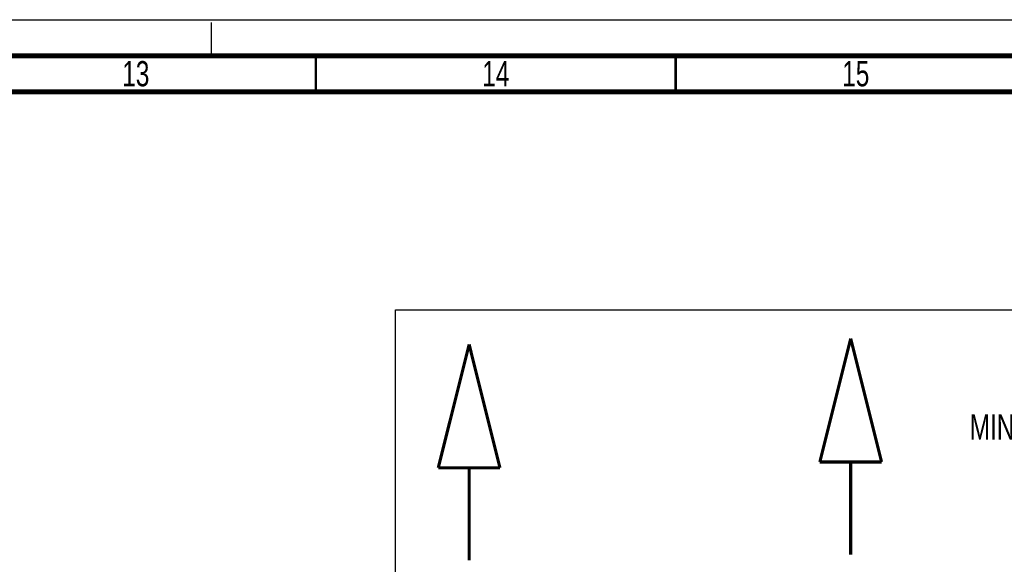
# Paper-space layout 'SUBMITTAL_E3H_2_1' of a CAD drawing. Header units: millimetres. Extents: x 0 to 841, y 0 to 594.
# Tile 44 of 45: x 629 to 766, y 518 to 594. Entities that reach past the tile are written whole.
import ezdxf

# ---------------------------------------------------------------- set-up
doc = ezdxf.new("R2010")
doc.units = ezdxf.units.MM
doc.header["$LTSCALE"] = 46.255
doc.linetypes.add('DASHED', pattern=[0.2, 0.1, -0.1])
doc.layers.get('0').update_dxf_attribs({"linetype": 'CONTINUOUS'})
doc.styles.get("Standard").update_dxf_attribs({"font": 'txt', "width": 0.725})
doc.dimstyles.new('DIMSTYLE_1', dxfattribs={"dimtxt": 3.5, "dimasz": 4.8, "dimexe": 3.2, "dimexo": 1.6, "dimgap": 1.75, "dimtad": 0, "dimtih": 1, "dimtoh": 1, "dimdec": 1, "dimzin": 0, "dimdsep": 46, "dimtxsty": 'STANDARD', "dimblk": 'CLOSED', "dimblk1": 'CLOSED', "dimblk2": 'CLOSED', "dimcen": 0.09, "dimadec": 0, "dimazin": 0, "dimtp": 0.4, "dimtm": 0.4, "dimtfac": 1, "dimtdec": 1, "dimtofl": 0, "dimtmove": 0, "dimatfit": 3, "dimldrblk": 'CLOSED', "dimfxl": 1, "dimtolj": 1, "dimtzin": 0, "dimarcsym": 0})

# ---------------------------------------------------------------- blocks, each defined once
blk = doc.blocks.new('_CLOSED')
at = {"color": 0, "linetype": 'BYBLOCK'}
for p, q in [((0, 0), (-1, 0.167)), ((-1, 0.167), (-1, -0.167)), ((-1, -0.167), (0, 0)), ((-1, 0), (0, 0))]:
    blk.add_line(p, q, dxfattribs=at)
blk = doc.blocks.new('*D1')
at = {"color": 2, "linetype": 'CONTINUOUS'}
for p, q in [((775.85, 553.69), (793.75, 553.69)), ((790.55, 553.69), (790.55, 540.92)), ((790.55, 510.64), (790.55, 523.42)), ((764.52, 510.64), (793.75, 510.64))]:
    blk.add_line(p, q, dxfattribs=at)
at = {"color": 2, "linetype": 'CONTINUOUS', "xscale": 4.8, "yscale": 4.8, "zscale": 4.8}
for p, rotation in [((790.55, 553.69), 90), ((790.55, 510.64), 270)]:
    blk.add_blockref('_CLOSED', p, dxfattribs=dict(at, rotation=rotation))
at = {"color": 2, "linetype": 'CONTINUOUS', "insert": (790.55, 539.17), "char_height": 3.5, "width": 73.5875, "attachment_point": 2, "line_spacing_factor": 0.9}
blk.add_mtext('MIN REQUIRED AIR OUTLET SPACE\\P225\\P[8.9]', dxfattribs=at)

psp = doc.layouts.new('SUBMITTAL_E3H_2_1')

# ---------------------------------------------------------------- linework, layer by layer
at = {"color": 7, "linetype": 'CONTINUOUS'}
for p, q in [((0, 594), (841, 594)), ((0, 594), (841, 594)), ((681.59, 517.29), (681.59, 553.69)), ((681.59, 553.69), (774.25, 553.69))]:
    psp.add_line(p, q, dxfattribs=at)
at = {"color": 7, "linetype": 'DASHED'}
psp.add_line((656, 589), (656, 594), dxfattribs=at)
at = {"color": 7, "linetype": 'CONTINUOUS'}
for points, const_width in [([(836, 589), (15, 589)], 0.7), ([(670.5, 584), (670.5, 589)], 0.35), ([(720.5, 584), (720.5, 589)], 0.35), ([(831, 584), (20, 584)], 0.7)]:
    psp.add_lwpolyline(points, dxfattribs=dict(at, const_width=const_width))
at = {"color": 7, "linetype": 'CONTINUOUS', "true_color": 0xe03a00, "const_width": 0.429}
for points in [[(744.8, 549.71), (740.51, 532.57)], [(744.8, 549.71), (749.09, 532.57)], [(691.8, 548.9), (687.51, 531.76)], [(691.8, 548.9), (696.08, 531.76)], [(740.51, 532.57), (749.09, 532.57)], [(744.8, 532.57), (744.8, 519.71)], [(687.51, 531.76), (696.08, 531.76)], [(691.8, 531.76), (691.8, 518.9)]]:
    psp.add_lwpolyline(points, dxfattribs=at)

# ---------------------------------------------------------------- texts
at = {"color": 2, "linetype": 'CONTINUOUS', "char_height": 3.5, "width": 5.075, "attachment_point": 2, "line_spacing_factor": 0.9}
for s, insert in [('13', (645.5, 588.25)), ('14', (695.5, 588.25)), ('15', (745.5, 588.25))]:
    psp.add_mtext(s, dxfattribs=dict(at, insert=insert))

# ---------------------------------------------------------------- dimensions: what is measured, and where the dimension line sits
at = {"color": 2, "linetype": 'CONTINUOUS'}
dim = psp.add_linear_dim(base=(790.55, 510.64), p1=(774.25, 553.69), p2=(762.92, 510.64), angle=270, text='MIN REQUIRED AIR OUTLET SPACE\\P225\\P[8.9]', dimstyle='DIMSTYLE_1', dxfattribs=at)
dim.commit()
dim.dimension.update_dxf_attribs({"geometry": '*D1', "text_midpoint": (790.55, 532.17), "dimtype": 160})

doc.saveas('drawing.dxf')
